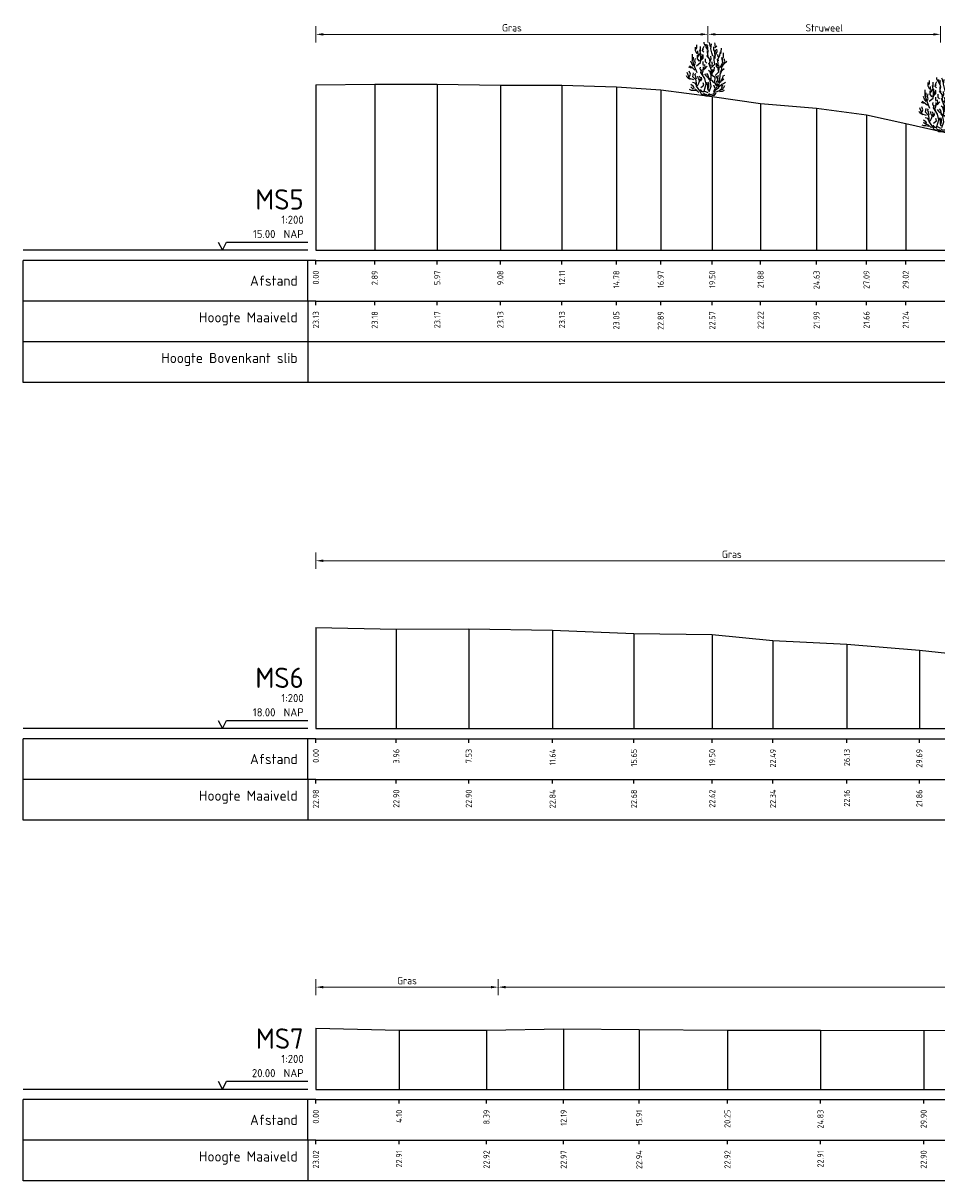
# Model space of a CAD drawing. Header units: metres. Extents: x 186876 to 190692, y 349785 to 350844.
# Tile 9 of 17: x 190413 to 190458, y 350698 to 350755. Entities that reach past the tile are written whole.
import ezdxf
from ezdxf.enums import TextEntityAlignment as Align

# ---------------------------------------------------------------- set-up
doc = ezdxf.new("R2010")
doc.units = ezdxf.units.M
doc.header["$PDMODE"] = 35
doc.header["$PDSIZE"] = 0.075
doc.layers.add('B-ME-AL-PROFIELRASTER-S', color=7, linetype='Continuous')
for name, color, linetype, lineweight in [('B-ME-GR-HEESTER-SD', 90, 'Continuous', 25), ('B-ME-GW-MAAIVELD-GD', 252, 'GW-MAAIVELD', 25), ('X-XX-AL-DETAIL1-M', 7, 'Continuous', 18)]:
    doc.layers.add(name, color=color, linetype=linetype, lineweight=lineweight)
doc.styles.add('NLCS-ISO-ANNOTATIEF-T18', font='NLCS-ISO.ttf', dxfattribs={"height": 1.8})
doc.styles.add('NLCS-ISO-ANNOTATIVE-T18', font='NLCS-ISO.ttf', dxfattribs={"height": 1.8})
doc.linetypes.add('GW-MAAIVELD', pattern='A,12,[40,NLCS.SHX,S=1,R=0,X=0,Y=-0.5],12', length=24)
doc.dimstyles.new('NLCS-ANNOTATIEF-T18-PIJL_L2_H0', dxfattribs={"dimtxt": 2.5, "dimasz": 1.8, "dimexe": 2, "dimexo": 2, "dimgap": 0.7, "dimtad": 1, "dimzin": 0, "dimdsep": 46, "dimtxsty": 'NLCS-ISO-ANNOTATIEF-T18', "dimcen": 0, "dimdle": 2, "dimclrd": 256, "dimclre": 256, "dimclrt": 10, "dimaunit": 2, "dimadec": 0, "dimazin": 0, "dimtfac": 1, "dimtdec": 3, "dimtofl": 0, "dimtmove": 0, "dimatfit": 3, "dimfxl": 2, "dimfxlon": 1, "dimtfillclr": 256, "dimtolj": 1, "dimtzin": 0, "dimlwd": -1, "dimlwe": -1, "dimarcsym": 0})

# ---------------------------------------------------------------- blocks, each defined once
blk = doc.blocks.new('SAL-PROFIELRASTER-SOD')
at = {"color": 0, "linetype": 'ByBlock', "lineweight": -2, "flags": 128}
for points in [[(-2, 0), (-72, 0)], [(-24, 2), (-23, 0), (-22, 2), (-2, 2)], [(-72, -12.5), (-72, -2.5)], [(0, -2.5), (-72, -2.5)], [(-2, -12.5), (-2, -2.5)], [(0, -12.5), (-72, -12.5)]]:
    blk.add_lwpolyline(points, dxfattribs=at)
at = {"color": 0, "linetype": 'ByBlock', "lineweight": -2, "style": 'NLCS-ISO-ANNOTATIVE-T18'}
blk.add_text('NAP', height=2, dxfattribs=at).set_placement((-3, 3), align=Align.RIGHT)
blk.add_text('Afstand', height=2.5, dxfattribs=at).set_placement((-4.5, -7.5), align=Align.MIDDLE_RIGHT)
for tag, height, p in [('PROFIELNR', 5, (-3, 10)), ('SCHAAL', 2, (-3, 6.5)), ('NAP', 2, (-9.94, 3))]:
    blk.add_attdef(tag, text='', height=height, dxfattribs=at).set_placement(p, align=Align.RIGHT)
blk = doc.blocks.new('SAL-PROFIELRASTER_BALK_EIND1-SOD')
at = {"color": 0, "linetype": 'ByBlock', "lineweight": -2}
blk.add_line((1, -12.5), (1, -2.5), dxfattribs=at)
at = {"color": 0, "linetype": 'ByBlock', "lineweight": -2, "flags": 128}
for points in [[(0, 0), (1, 0)], [(0, -2.5), (1, -2.5)], [(0, -12.5), (1, -12.5)]]:
    blk.add_lwpolyline(points, dxfattribs=at)
blk = doc.blocks.new('SAL-PROFIELRASTER_BALK-SOD')
at = {"color": 0, "linetype": 'ByBlock', "lineweight": -2}
for p, q in [((-72, -12.5), (-72, -2.5)), ((-2, -2.5), (-2, -12.5)), ((0, -12.5), (-72, -12.5))]:
    blk.add_line(p, q, dxfattribs=at)
at = {"color": 0, "linetype": 'ByBlock', "lineweight": -2, "style": 'NLCS-ISO-ANNOTATIVE-T18'}
for tag, height, p in [('TITEL1', 2.5, (-4.5, -6.5)), ('TITEL2', 1.5, (-4.5, -9.5))]:
    blk.add_attdef(tag, text='', height=height, dxfattribs=at).set_placement(p, align=Align.MIDDLE_RIGHT)
blk = doc.blocks.new('SAL-PROFIELRASTER_BALK_EIND2-SOD')
at = {"color": 0, "linetype": 'ByBlock', "lineweight": -2}
for p, q in [((1, -2.5), (1, -12.5)), ((1, -12.5), (0, -12.5))]:
    blk.add_line(p, q, dxfattribs=at)
blk = doc.blocks.new('SAL-PROFIELRASTER_BALK_DATA-SOD')
at = {"color": 0, "linetype": 'ByBlock', "lineweight": -2}
blk.add_lwpolyline([(0, -3.5), (0, -2.5)], dxfattribs=at)
at = {"color": 0, "linetype": 'ByBlock', "lineweight": -2, "style": 'NLCS-ISO-ANNOTATIVE-T18'}
blk.add_attdef('GETAL', text='', height=1.5, rotation=90, dxfattribs=at).set_placement((0.75, -5), align=Align.RIGHT)
blk = doc.blocks.new('SAL-PROFIELRASTER_AANHAAL-SOD')
at = {"color": 9, "linetype": 'ByBlock', "lineweight": -2, "flags": 128}
blk.add_lwpolyline([(0, 1), (0, 0)], dxfattribs=at)
blk = doc.blocks.new('*D55')
at = {"layer": 'Defpoints', "color": 0, "transparency": 16777216}
for p in [(190447.083, 350754.087), (190427.793, 350743.465), (190447.083, 350743.465)]:
    blk.add_point(p, dxfattribs=at)
at = {"layer": 'X-XX-AL-DETAIL1-M', "transparency": 16777216}
for p, q in [((190427.793, 350753.687), (190427.793, 350754.487)), ((190428.153, 350754.087), (190446.723, 350754.087)), ((190447.083, 350753.687), (190447.083, 350754.487))]:
    blk.add_line(p, q, dxfattribs=at)
for points in [[(190428.153, 350754.147), (190428.153, 350754.027), (190427.793, 350754.087)], [(190446.723, 350754.147), (190446.723, 350754.027), (190447.083, 350754.087)]]:
    blk.add_solid(points, dxfattribs=at)
at = {"layer": 'X-XX-AL-DETAIL1-M', "color": 10, "transparency": 16777216, "insert": (190437.438, 350754.407), "char_height": 0.36, "attachment_point": 5, "style": 'NLCS-ISO-ANNOTATIEF-T18'}
blk.add_mtext('\\A1;Gras', dxfattribs=at)
blk = doc.blocks.new('*D56')
at = {"layer": 'Defpoints', "color": 0, "transparency": 16777216}
for p in [(190458.529, 350754.087), (190458.529, 350749.315), (190447.083, 350743.465)]:
    blk.add_point(p, dxfattribs=at)
at = {"layer": 'X-XX-AL-DETAIL1-M', "transparency": 16777216}
for p, q in [((190447.083, 350753.687), (190447.083, 350754.487)), ((190447.443, 350754.087), (190458.169, 350754.087)), ((190458.529, 350753.687), (190458.529, 350754.487))]:
    blk.add_line(p, q, dxfattribs=at)
for points in [[(190447.443, 350754.147), (190447.443, 350754.027), (190447.083, 350754.087)], [(190458.169, 350754.147), (190458.169, 350754.027), (190458.529, 350754.087)]]:
    blk.add_solid(points, dxfattribs=at)
at = {"layer": 'X-XX-AL-DETAIL1-M', "color": 10, "transparency": 16777216, "insert": (190452.806, 350754.407), "char_height": 0.36, "attachment_point": 5, "style": 'NLCS-ISO-ANNOTATIEF-T18'}
blk.add_mtext('\\A1;Struweel', dxfattribs=at)
blk = doc.blocks.new('SGR-HEESTER_S01_E_ZIJ-D')
blk.add_line((-0.166, 0), (0.141, 0))
at = {"flags": 128}
for points in [[(-0.881, 3.429), (-1.01, 3.698), (-1.022, 3.992)], [(-0.975, 3.816), (-0.916, 3.956), (-0.916, 4.168)], [(-0.599, 3.64), (-0.599, 3.886), (-0.599, 4.039)], [(-0.329, 3.581), (-0.434, 3.687), (-0.423, 3.839)], [(-0.387, 3.734), (-0.387, 3.91), (-0.305, 4.074)], [(-0.2, 4.074), (-0.317, 4.285), (-0.317, 4.402)], [(-0.035, 3.816), (-0.153, 3.992), (-0.153, 4.238)], [(-0.059, 4.003), (0, 4.086), (-0.047, 4.168)], [(-0.012, 3.476), (0.023, 3.663), (-0.023, 3.863), (-0.023, 3.98)], [(0.2, 4.015), (0.164, 4.261), (0.106, 4.367)], [(0.399, 3.241), (0.317, 3.534), (0.235, 3.863), (0.282, 4.25)], [(0.552, 3.487), (0.575, 3.628), (0.493, 3.781), (0.493, 4.015)], [(0.587, 4.062), (0.587, 4.226), (0.575, 4.355)], [(0.575, 3.968), (0.716, 4.097)], [(0.634, 3.393), (0.751, 3.628), (0.74, 3.816)], [(1.045, 3.44), (1.092, 3.593), (1.115, 3.91)], [(-1.174, 2.443), (-1.327, 2.643), (-1.397, 2.854)], [(-1.256, 2.866), (-1.268, 3.112), (-1.256, 3.405)], [(-0.889, 1.874), (-1.064, 2.356), (-1.218, 2.75), (-1.196, 3.166)], [(-1.092, 2.514), (-1.033, 2.666), (-1.08, 2.854), (-1.01, 3.065)], [(-0.933, 2.465), (-0.604, 2.728), (-0.582, 3.231), (-0.56, 3.45)], [(-0.693, 2.83), (-0.845, 3.03), (-0.845, 3.323)], [(-0.822, 3.147), (-0.775, 3.358), (-0.822, 3.558), (-0.822, 3.687)], [(-0.787, 3.241), (-0.611, 3.487), (-0.658, 3.769)], [(-0.599, 2.819), (-0.47, 3.088), (-0.481, 3.241), (-0.399, 3.405)], [(-0.493, 2.983), (-0.399, 3.1), (-0.399, 3.323)], [(-0.094, 2.666), (-0.2, 2.783), (-0.211, 3.041)], [(0.141, 2.854), (0.153, 3.006), (-0.082, 3.3)], [(0.035, 3.217), (-0.023, 3.335), (-0.047, 3.64), (-0.059, 3.687)], [(0.2, 2.431), (0.129, 2.69), (0.27, 3.03), (0.235, 3.264)], [(0.294, 2.312), (0.557, 2.597), (0.513, 2.925), (0.513, 3.275)], [(0.564, 3.053), (0.622, 3.241), (0.575, 3.44), (0.634, 3.781)], [(0.751, 2.431), (0.834, 2.654), (0.787, 3.006)], [(0.834, 3.194), (0.822, 3.393)], [(0.869, 2.877), (0.834, 3.041), (0.986, 3.346), (1.022, 3.616)], [(0.995, 2.312), (1.214, 2.728), (1.126, 3.144)], [(1.057, 2.361), (1.233, 2.478), (1.339, 2.654), (1.538, 2.854)], [(1.198, 2.912), (1.198, 3.112), (1.268, 3.182), (1.28, 3.511)], [(1.292, 2.619), (1.397, 2.83), (1.339, 3.041)], [(-1.152, 1.305), (-1.524, 1.415), (-1.7, 1.918)], [(-1.362, 2.279), (-1.573, 2.361)], [(-1.515, 1.587), (-1.444, 1.775), (-1.55, 2.021)], [(-1.08, 2.115), (-1.233, 2.267), (-1.503, 2.443)], [(-0.564, 2.044), (-0.634, 2.22), (-0.611, 2.361)], [(0.009, 0.233), (-0.319, 0.386), (-0.144, 0.955), (-0.254, 1.415), (-0.582, 1.918), (-0.495, 2.159)], [(-0.399, 1.716), (-0.481, 1.81), (-0.387, 2.044), (-0.352, 2.373)], [(-0.352, 2.478), (-0.387, 2.619), (-0.399, 2.807)], [(-0.341, 2.138), (-0.223, 2.361), (-0.258, 2.572)], [(-0.294, 2.185), (-0.07, 2.42)], [(0.235, 1.763), (0.188, 1.962), (0.035, 2.068)], [(0.097, 0.321), (0.272, 0.78), (0.184, 1.196), (0.272, 1.459), (0.294, 2.115), (0.075, 2.684)], [(0.119, 0.102), (0.491, 0.167), (0.579, 0.474), (0.885, 0.671), (0.951, 1.13), (1.017, 1.918)], [(0.305, 2.42), (0.364, 2.584), (0.317, 2.783)], [(0.305, 1.728), (0.364, 1.904), (0.411, 2.162)], [(0.411, 1.939), (0.505, 2.068), (0.528, 2.349)], [(0.579, 1.677), (0.885, 1.962), (0.907, 2.29), (0.885, 2.553)], [(0.869, 2.021), (0.834, 2.267), (0.693, 2.385), (0.693, 2.69)], [(1.022, 1.81), (1.139, 2.08), (1.327, 2.244)], [(1.045, 1.997), (1.151, 2.197), (1.162, 2.572)], [(-1.432, 1.34), (-1.597, 1.423), (-1.714, 1.528), (-1.761, 1.634)], [(-0.963, 0.918), (-1.057, 1.047), (-1.256, 1.094)], [(-0.166, 0), (-0.517, 0.145), (-0.67, 0.408), (-0.933, 0.802), (-0.933, 1.021), (-0.977, 1.284), (-1.24, 1.568), (-1.174, 1.874)], [(-0.939, 1.352), (-0.975, 1.458), (-1.01, 1.645), (-1.069, 1.739), (-0.986, 1.833)], [(-0.845, 0.824), (-0.736, 1.043), (-0.604, 1.437), (-0.692, 1.612)], [(-0.693, 1.235), (-0.763, 1.399), (-0.822, 1.622)], [(-0.622, 1.2), (-0.493, 1.364), (-0.528, 1.516)], [(-0.582, 0.671), (-0.341, 0.868), (-0.385, 1.065)], [(0.012, 1.481), (-0.106, 1.575), (-0.164, 1.692), (-0.258, 1.798)], [(0.059, 0.437), (-0.012, 0.578), (0, 0.848), (-0.117, 1.094)], [(0.27, 1.317), (0.07, 1.446), (0.012, 1.704), (-0.094, 1.833)], [(0.528, 1.035), (0.446, 1.129), (0.352, 1.258), (0.153, 1.282), (0.012, 1.411)], [(0.023, 0.601), (0.082, 0.777), (0.082, 0.942), (0.023, 1.106)], [(0.688, 0.802), (0.557, 1.108), (0.601, 1.502), (0.206, 1.743)], [(0.622, 0.59), (0.763, 0.73), (0.763, 0.977), (0.716, 1.223)], [(0.916, 1.082), (0.798, 1.258), (0.775, 1.434), (0.681, 1.61)], [(0.798, 0.801), (0.845, 0.953)], [(0.845, 1.376), (0.822, 1.54), (0.869, 1.681)], [(0.998, 1.082), (1.139, 1.247), (1.292, 1.387)], [(1.115, 1.282), (1.209, 1.47), (1.245, 1.645), (1.374, 1.704)], [(1.139, 0.942), (1.28, 1.012), (1.432, 1.118)], [(-0.975, 0.402), (-1.221, 0.449), (-1.362, 0.449), (-1.503, 0.519)], [(-0.758, 0.277), (-0.999, 0.518), (-1.24, 0.583), (-1.415, 0.736)], [(-1.127, 0.637), (-1.198, 0.777), (-1.397, 0.918)], [(-0.305, 0.32), (-0.47, 0.32), (-0.599, 0.508)], [(-0.141, 0.085), (-0.305, 0.167), (-0.352, 0.214)], [(0, 0), (-0.141, 0.144)], [(-0.023, 0), (0.141, 0.203)], [(0.141, 0), (0.528, 0.062), (0.669, 0.214)], [(0.493, 0.367), (0.599, 0.59), (0.47, 0.883)], [(0.622, 0.299), (0.951, 0.43), (1.28, 0.583)], [(0.928, 0.754), (1.104, 0.918), (1.198, 0.918)], [(0.939, 0.367), (1.198, 0.379), (1.35, 0.461)], [(1.01, 0.508), (1.198, 0.625), (1.151, 0.719), (1.233, 0.895)], [(1.268, 0.637), (1.397, 0.836)]]:
    blk.add_lwpolyline(points, dxfattribs=at)
blk = doc.blocks.new('*D61')
at = {"layer": 'Defpoints', "color": 0, "transparency": 16777216}
for p in [(190468.724, 350728.187), (190468.724, 350722.88), (190427.793, 350719.93)]:
    blk.add_point(p, dxfattribs=at)
at = {"layer": 'X-XX-AL-DETAIL1-M', "transparency": 16777216}
for p, q in [((190427.793, 350727.787), (190427.793, 350728.587)), ((190468.724, 350727.787), (190468.724, 350728.587)), ((190428.153, 350728.187), (190468.364, 350728.187))]:
    blk.add_line(p, q, dxfattribs=at)
for points in [[(190428.153, 350728.247), (190428.153, 350728.127), (190427.793, 350728.187)], [(190468.364, 350728.247), (190468.364, 350728.127), (190468.724, 350728.187)]]:
    blk.add_solid(points, dxfattribs=at)
at = {"layer": 'X-XX-AL-DETAIL1-M', "color": 10, "transparency": 16777216, "insert": (190448.258, 350728.507), "char_height": 0.36, "attachment_point": 5, "style": 'NLCS-ISO-ANNOTATIEF-T18'}
blk.add_mtext('\\A1;Gras', dxfattribs=at)
blk = doc.blocks.new('*D66')
at = {"layer": 'Defpoints', "color": 0, "transparency": 16777216}
for p in [(190436.763, 350707.208), (190427.793, 350702.178), (190436.763, 350702.178)]:
    blk.add_point(p, dxfattribs=at)
at = {"layer": 'X-XX-AL-DETAIL1-M', "transparency": 16777216}
for p, q in [((190427.793, 350706.808), (190427.793, 350707.608)), ((190436.763, 350706.808), (190436.763, 350707.608)), ((190428.153, 350707.208), (190436.403, 350707.208))]:
    blk.add_line(p, q, dxfattribs=at)
for points in [[(190428.153, 350707.268), (190428.153, 350707.148), (190427.793, 350707.208)], [(190436.403, 350707.268), (190436.403, 350707.148), (190436.763, 350707.208)]]:
    blk.add_solid(points, dxfattribs=at)
at = {"layer": 'X-XX-AL-DETAIL1-M', "color": 10, "transparency": 16777216, "insert": (190432.278, 350707.528), "char_height": 0.36, "attachment_point": 5, "style": 'NLCS-ISO-ANNOTATIEF-T18'}
blk.add_mtext('\\A1;Gras', dxfattribs=at)
blk = doc.blocks.new('*D67')
at = {"layer": 'Defpoints', "color": 0, "transparency": 16777216}
for p in [(190532.243, 350707.208), (190532.243, 350704.868), (190436.763, 350702.178)]:
    blk.add_point(p, dxfattribs=at)
at = {"layer": 'X-XX-AL-DETAIL1-M', "transparency": 16777216}
for p, q in [((190436.763, 350706.808), (190436.763, 350707.608)), ((190532.243, 350706.808), (190532.243, 350707.608)), ((190437.123, 350707.208), (190531.883, 350707.208))]:
    blk.add_line(p, q, dxfattribs=at)
for points in [[(190437.123, 350707.268), (190437.123, 350707.148), (190436.763, 350707.208)], [(190531.883, 350707.268), (190531.883, 350707.148), (190532.243, 350707.208)]]:
    blk.add_solid(points, dxfattribs=at)
at = {"layer": 'X-XX-AL-DETAIL1-M', "color": 10, "transparency": 16777216, "insert": (190480.018, 350707.582), "char_height": 0.36, "attachment_point": 5, "style": 'NLCS-ISO-ANNOTATIEF-T18'}
blk.add_mtext('\\A1;Ruigte', dxfattribs=at)

msp = doc.modelspace()

# ---------------------------------------------------------------- linework, layer by layer
at = {"layer": 'B-ME-GW-MAAIVELD-GD', "ltscale": 0.1, "elevation": -21.672, "flags": 128}
for points in [[(190427.793, 350751.596), (190430.688, 350751.64), (190433.763, 350751.631), (190436.871, 350751.592), (190439.902, 350751.591), (190442.576, 350751.512), (190444.758, 350751.357), (190447.292, 350751.036), (190449.671, 350750.688), (190452.425, 350750.455), (190454.884, 350750.125), (190456.814, 350749.7), (190460.435, 350748.887), (190462.333, 350748.586), (190463.991, 350748.373), (190467.637, 350747.928), (190469.761, 350747.901), (190472.463, 350747.753), (190474.354, 350747.716), (190477.279, 350747.331), (190481.268, 350747.072), (190484.648, 350746.867), (190488.076, 350746.672), (190494.241, 350746.429), (190498.275, 350746.209), (190501.874, 350746.31), (190506.014, 350746.484), (190508.914, 350746.386), (190514.443, 350746.503), (190520.017, 350747.156), (190522.369, 350747.808), (190525.172, 350748.392), (190526.548, 350748.943), (190527.877, 350749.832), (190528.93, 350750.247), (190530.992, 350750.264), (190532.77, 350750.904), (190535.449, 350751.16), (190537.547, 350751.096), (190539.49, 350751.03), (190541.065, 350751.074), (190542.008, 350751.215)], [(190427.793, 350724.91), (190431.752, 350724.828), (190435.318, 350724.834), (190439.437, 350724.774), (190443.442, 350724.614), (190447.29, 350724.553), (190450.279, 350724.27), (190453.92, 350724.088), (190457.483, 350723.793), (190460.845, 350723.429), (190463.819, 350723.092), (190467.644, 350722.915), (190471.255, 350722.798), (190474.252, 350722.833), (190477.796, 350722.94), (190482.615, 350722.828), (190495.073, 350722.763), (190503.94, 350722.755), (190509.912, 350722.83), (190514.553, 350722.829), (190518.695, 350722.844), (190523.022, 350723.086), (190525.481, 350723.581), (190532.031, 350724.511), (190537.256, 350724.479), (190540.941, 350724.732), (190544.257, 350724.764), (190547.194, 350724.868)], [(190427.793, 350705.195), (190431.889, 350705.087), (190436.187, 350705.098), (190439.983, 350705.149), (190443.698, 350705.119), (190448.042, 350705.093), (190452.619, 350705.09), (190457.696, 350705.076), (190462.369, 350705.143), (190467.121, 350705.106), (190471.725, 350705.042), (190476.524, 350705.053), (190481.163, 350705.095), (190485.495, 350705.092), (190489.839, 350705.117), (190495.216, 350705.092), (190499.831, 350705.157), (190504.88, 350705.246), (190510.202, 350705.049), (190515.672, 350705.072), (190521.241, 350705.047), (190525.811, 350704.954), (190530.669, 350704.885), (190535.643, 350704.832), (190540.827, 350704.955), (190545.907, 350704.763)]]:
    msp.add_lwpolyline(points, dxfattribs=at)

# ---------------------------------------------------------------- block references
at = {"layer": 'B-ME-AL-PROFIELRASTER-S'}
for p, yscale in [((190427.793, 350743.465, -21.672), 8.131), ((190430.688, 350743.465, -21.672), 8.175), ((190433.763, 350743.465, -21.672), 8.166), ((190436.871, 350743.465, -21.672), 8.126999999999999), ((190439.902, 350743.465, -21.672), 8.126000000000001), ((190442.576, 350743.465, -21.672), 8.047), ((190444.758, 350743.465, -21.672), 7.891999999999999), ((190447.292, 350743.465, -21.672), 7.571000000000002), ((190449.671, 350743.465, -21.672), 7.222999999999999), ((190452.425, 350743.465, -21.672), 6.989999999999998), ((190454.884, 350743.465, -21.672), 6.66), ((190456.814, 350743.465, -21.672), 6.234999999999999), ((190427.793, 350719.93, -21.672), 4.98), ((190427.793, 350719.93, -21.672), 4.98), ((190431.752, 350719.93, -21.672), 4.898), ((190431.752, 350719.93, -21.672), 4.898), ((190435.318, 350719.93, -21.672), 4.904), ((190435.318, 350719.93, -21.672), 4.904), ((190439.437, 350719.93, -21.672), 4.844000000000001), ((190439.437, 350719.93, -21.672), 4.844000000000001), ((190443.442, 350719.93, -21.672), 4.684000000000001), ((190443.442, 350719.93, -21.672), 4.684000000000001), ((190447.29, 350719.93, -21.672), 4.623000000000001), ((190447.29, 350719.93, -21.672), 4.623000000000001), ((190450.279, 350719.93, -21.672), 4.34), ((190450.279, 350719.93, -21.672), 4.34), ((190453.92, 350719.93, -21.672), 4.158000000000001), ((190453.92, 350719.93, -21.672), 4.158000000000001), ((190457.483, 350719.93, -21.672), 3.863), ((190457.483, 350719.93, -21.672), 3.863), ((190427.793, 350702.178, -21.672), 3.016999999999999), ((190427.793, 350702.178, -21.672), 3.016999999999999), ((190431.889, 350702.178, -21.672), 2.908999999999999), ((190431.889, 350702.178, -21.672), 2.908999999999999), ((190436.187, 350702.178, -21.672), 2.920000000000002), ((190436.187, 350702.178, -21.672), 2.920000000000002), ((190439.983, 350702.178, -21.672), 2.971), ((190439.983, 350702.178, -21.672), 2.971), ((190443.698, 350702.178, -21.672), 2.940999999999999), ((190443.698, 350702.178, -21.672), 2.940999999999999), ((190448.042, 350702.178, -21.672), 2.914999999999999), ((190448.042, 350702.178, -21.672), 2.914999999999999), ((190452.619, 350702.178, -21.672), 2.911999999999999), ((190452.619, 350702.178, -21.672), 2.911999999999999), ((190457.696, 350702.178, -21.672), 2.898), ((190457.696, 350702.178, -21.672), 2.898)]:
    msp.add_blockref('SAL-PROFIELRASTER_AANHAAL-SOD', p, dxfattribs=dict(at, yscale=yscale))
at = {"layer": 'B-ME-AL-PROFIELRASTER-S', "xscale": 0.2, "yscale": 0.2, "zscale": 0.2}
for name, p, values in [('SAL-PROFIELRASTER-SOD', (190427.793, 350743.465, -21.672), {'PROFIELNR': 'MS5', 'SCHAAL': '1:200', 'NAP': '15.00'}), ('SAL-PROFIELRASTER_BALK_DATA-SOD', (190427.793, 350743.465, -21.672), {'GETAL': '0.00'}), ('SAL-PROFIELRASTER_BALK_DATA-SOD', (190430.688, 350743.465, -21.672), {'GETAL': '2.89'}), ('SAL-PROFIELRASTER_BALK_DATA-SOD', (190433.763, 350743.465, -21.672), {'GETAL': '5.97'}), ('SAL-PROFIELRASTER_BALK_DATA-SOD', (190436.871, 350743.465, -21.672), {'GETAL': '9.08'}), ('SAL-PROFIELRASTER_BALK_DATA-SOD', (190439.902, 350743.465, -21.672), {'GETAL': '12.11'}), ('SAL-PROFIELRASTER_BALK_DATA-SOD', (190442.576, 350743.465, -21.672), {'GETAL': '14.78'}), ('SAL-PROFIELRASTER_BALK_DATA-SOD', (190444.758, 350743.465, -21.672), {'GETAL': '16.97'}), ('SAL-PROFIELRASTER_BALK_DATA-SOD', (190447.292, 350743.465, -21.672), {'GETAL': '19.50'}), ('SAL-PROFIELRASTER_BALK_DATA-SOD', (190449.671, 350743.465, -21.672), {'GETAL': '21.88'}), ('SAL-PROFIELRASTER_BALK_DATA-SOD', (190452.425, 350743.465, -21.672), {'GETAL': '24.63'}), ('SAL-PROFIELRASTER_BALK_DATA-SOD', (190454.884, 350743.465, -21.672), {'GETAL': '27.09'}), ('SAL-PROFIELRASTER_BALK_DATA-SOD', (190456.814, 350743.465, -21.672), {'GETAL': '29.02'}), ('SAL-PROFIELRASTER_BALK-SOD', (190427.793, 350741.465, -21.672), {'TITEL1': 'Hoogte Maaiveld'}), ('SAL-PROFIELRASTER_BALK_DATA-SOD', (190427.793, 350741.465, -21.672), {'GETAL': '23.13'}), ('SAL-PROFIELRASTER_BALK_DATA-SOD', (190430.688, 350741.465, -21.672), {'GETAL': '23.18'}), ('SAL-PROFIELRASTER_BALK_DATA-SOD', (190433.763, 350741.465, -21.672), {'GETAL': '23.17'}), ('SAL-PROFIELRASTER_BALK_DATA-SOD', (190436.871, 350741.465, -21.672), {'GETAL': '23.13'}), ('SAL-PROFIELRASTER_BALK_DATA-SOD', (190439.902, 350741.465, -21.672), {'GETAL': '23.13'}), ('SAL-PROFIELRASTER_BALK_DATA-SOD', (190442.576, 350741.465, -21.672), {'GETAL': '23.05'}), ('SAL-PROFIELRASTER_BALK_DATA-SOD', (190444.758, 350741.465, -21.672), {'GETAL': '22.89'}), ('SAL-PROFIELRASTER_BALK_DATA-SOD', (190447.292, 350741.465, -21.672), {'GETAL': '22.57'}), ('SAL-PROFIELRASTER_BALK_DATA-SOD', (190449.671, 350741.465, -21.672), {'GETAL': '22.22'}), ('SAL-PROFIELRASTER_BALK_DATA-SOD', (190452.425, 350741.465, -21.672), {'GETAL': '21.99'}), ('SAL-PROFIELRASTER_BALK_DATA-SOD', (190454.884, 350741.465, -21.672), {'GETAL': '21.66'}), ('SAL-PROFIELRASTER_BALK_DATA-SOD', (190456.814, 350741.465, -21.672), {'GETAL': '21.24'}), ('SAL-PROFIELRASTER_BALK-SOD', (190427.793, 350739.465, -21.672), {'TITEL1': 'Hoogte Bovenkant slib'}), ('SAL-PROFIELRASTER-SOD', (190427.793, 350719.93, -21.672), {'PROFIELNR': 'MS6', 'SCHAAL': '1:200', 'NAP': '18.00'}), ('SAL-PROFIELRASTER_BALK_DATA-SOD', (190427.793, 350719.93, -21.672), {'GETAL': '0.00'}), ('SAL-PROFIELRASTER_BALK_DATA-SOD', (190427.793, 350719.93, -21.672), {'GETAL': '0.00'}), ('SAL-PROFIELRASTER_BALK_DATA-SOD', (190431.752, 350719.93, -21.672), {'GETAL': '3.96'}), ('SAL-PROFIELRASTER_BALK_DATA-SOD', (190431.752, 350719.93, -21.672), {'GETAL': '3.96'}), ('SAL-PROFIELRASTER_BALK_DATA-SOD', (190435.318, 350719.93, -21.672), {'GETAL': '7.53'}), ('SAL-PROFIELRASTER_BALK_DATA-SOD', (190435.318, 350719.93, -21.672), {'GETAL': '7.53'}), ('SAL-PROFIELRASTER_BALK_DATA-SOD', (190439.437, 350719.93, -21.672), {'GETAL': '11.64'}), ('SAL-PROFIELRASTER_BALK_DATA-SOD', (190439.437, 350719.93, -21.672), {'GETAL': '11.64'}), ('SAL-PROFIELRASTER_BALK_DATA-SOD', (190443.442, 350719.93, -21.672), {'GETAL': '15.65'}), ('SAL-PROFIELRASTER_BALK_DATA-SOD', (190443.442, 350719.93, -21.672), {'GETAL': '15.65'}), ('SAL-PROFIELRASTER_BALK_DATA-SOD', (190447.29, 350719.93, -21.672), {'GETAL': '19.50'}), ('SAL-PROFIELRASTER_BALK_DATA-SOD', (190447.29, 350719.93, -21.672), {'GETAL': '19.50'}), ('SAL-PROFIELRASTER_BALK_DATA-SOD', (190450.279, 350719.93, -21.672), {'GETAL': '22.49'}), ('SAL-PROFIELRASTER_BALK_DATA-SOD', (190450.279, 350719.93, -21.672), {'GETAL': '22.49'}), ('SAL-PROFIELRASTER_BALK_DATA-SOD', (190453.92, 350719.93, -21.672), {'GETAL': '26.13'}), ('SAL-PROFIELRASTER_BALK_DATA-SOD', (190453.92, 350719.93, -21.672), {'GETAL': '26.13'}), ('SAL-PROFIELRASTER_BALK_DATA-SOD', (190457.483, 350719.93, -21.672), {'GETAL': '29.69'}), ('SAL-PROFIELRASTER_BALK_DATA-SOD', (190457.483, 350719.93, -21.672), {'GETAL': '29.69'}), ('SAL-PROFIELRASTER_BALK-SOD', (190427.793, 350717.93, -21.672), {'TITEL1': 'Hoogte Maaiveld'}), ('SAL-PROFIELRASTER_BALK_DATA-SOD', (190427.793, 350717.93, -21.672), {'GETAL': '22.98'}), ('SAL-PROFIELRASTER_BALK_DATA-SOD', (190431.752, 350717.93, -21.672), {'GETAL': '22.90'}), ('SAL-PROFIELRASTER_BALK_DATA-SOD', (190435.318, 350717.93, -21.672), {'GETAL': '22.90'}), ('SAL-PROFIELRASTER_BALK_DATA-SOD', (190439.437, 350717.93, -21.672), {'GETAL': '22.84'}), ('SAL-PROFIELRASTER_BALK_DATA-SOD', (190443.442, 350717.93, -21.672), {'GETAL': '22.68'}), ('SAL-PROFIELRASTER_BALK_DATA-SOD', (190447.29, 350717.93, -21.672), {'GETAL': '22.62'}), ('SAL-PROFIELRASTER_BALK_DATA-SOD', (190450.279, 350717.93, -21.672), {'GETAL': '22.34'}), ('SAL-PROFIELRASTER_BALK_DATA-SOD', (190453.92, 350717.93, -21.672), {'GETAL': '22.16'}), ('SAL-PROFIELRASTER_BALK_DATA-SOD', (190457.483, 350717.93, -21.672), {'GETAL': '21.86'}), ('SAL-PROFIELRASTER-SOD', (190427.793, 350702.178, -21.672), {'PROFIELNR': 'MS7', 'SCHAAL': '1:200', 'NAP': '20.00'}), ('SAL-PROFIELRASTER_BALK_DATA-SOD', (190427.793, 350702.178, -21.672), {'GETAL': '0.00'}), ('SAL-PROFIELRASTER_BALK_DATA-SOD', (190427.793, 350702.178, -21.672), {'GETAL': '0.00'}), ('SAL-PROFIELRASTER_BALK_DATA-SOD', (190431.889, 350702.178, -21.672), {'GETAL': '4.10'}), ('SAL-PROFIELRASTER_BALK_DATA-SOD', (190431.889, 350702.178, -21.672), {'GETAL': '4.10'}), ('SAL-PROFIELRASTER_BALK_DATA-SOD', (190436.187, 350702.178, -21.672), {'GETAL': '8.39'}), ('SAL-PROFIELRASTER_BALK_DATA-SOD', (190436.187, 350702.178, -21.672), {'GETAL': '8.39'}), ('SAL-PROFIELRASTER_BALK_DATA-SOD', (190439.983, 350702.178, -21.672), {'GETAL': '12.19'}), ('SAL-PROFIELRASTER_BALK_DATA-SOD', (190439.983, 350702.178, -21.672), {'GETAL': '12.19'}), ('SAL-PROFIELRASTER_BALK_DATA-SOD', (190443.698, 350702.178, -21.672), {'GETAL': '15.91'}), ('SAL-PROFIELRASTER_BALK_DATA-SOD', (190443.698, 350702.178, -21.672), {'GETAL': '15.91'}), ('SAL-PROFIELRASTER_BALK_DATA-SOD', (190448.042, 350702.178, -21.672), {'GETAL': '20.25'}), ('SAL-PROFIELRASTER_BALK_DATA-SOD', (190448.042, 350702.178, -21.672), {'GETAL': '20.25'}), ('SAL-PROFIELRASTER_BALK_DATA-SOD', (190452.619, 350702.178, -21.672), {'GETAL': '24.83'}), ('SAL-PROFIELRASTER_BALK_DATA-SOD', (190452.619, 350702.178, -21.672), {'GETAL': '24.83'}), ('SAL-PROFIELRASTER_BALK_DATA-SOD', (190457.696, 350702.178, -21.672), {'GETAL': '29.90'}), ('SAL-PROFIELRASTER_BALK_DATA-SOD', (190457.696, 350702.178, -21.672), {'GETAL': '29.90'}), ('SAL-PROFIELRASTER_BALK-SOD', (190427.793, 350700.178, -21.672), {'TITEL1': 'Hoogte Maaiveld'}), ('SAL-PROFIELRASTER_BALK_DATA-SOD', (190427.793, 350700.178, -21.672), {'GETAL': '23.02'}), ('SAL-PROFIELRASTER_BALK_DATA-SOD', (190431.889, 350700.178, -21.672), {'GETAL': '22.91'}), ('SAL-PROFIELRASTER_BALK_DATA-SOD', (190436.187, 350700.178, -21.672), {'GETAL': '22.92'}), ('SAL-PROFIELRASTER_BALK_DATA-SOD', (190439.983, 350700.178, -21.672), {'GETAL': '22.97'}), ('SAL-PROFIELRASTER_BALK_DATA-SOD', (190443.698, 350700.178, -21.672), {'GETAL': '22.94'}), ('SAL-PROFIELRASTER_BALK_DATA-SOD', (190448.042, 350700.178, -21.672), {'GETAL': '22.92'}), ('SAL-PROFIELRASTER_BALK_DATA-SOD', (190452.619, 350700.178, -21.672), {'GETAL': '22.91'}), ('SAL-PROFIELRASTER_BALK_DATA-SOD', (190457.696, 350700.178, -21.672), {'GETAL': '22.90'})]:
    msp.add_blockref(name, p, dxfattribs=at).add_auto_attribs(values)
at = {"layer": 'B-ME-AL-PROFIELRASTER-S', "yscale": 0.2}
for name, p, xscale, zscale in [('SAL-PROFIELRASTER_BALK_EIND1-SOD', (190427.793, 350743.465, -21.672), 114.7155533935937, 114.7155533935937), ('SAL-PROFIELRASTER_BALK_EIND2-SOD', (190427.793, 350741.465, -21.672), 114.7155533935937, 114.7155533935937), ('SAL-PROFIELRASTER_BALK_EIND2-SOD', (190427.793, 350739.465, -21.672), 114.7155533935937, 114.7155533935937), ('SAL-PROFIELRASTER_BALK_EIND1-SOD', (190427.793, 350719.93, -21.672), 119.9015814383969, 119.9015814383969), ('SAL-PROFIELRASTER_BALK_EIND2-SOD', (190427.793, 350717.93, -21.672), 119.9015814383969, 119.9015814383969), ('SAL-PROFIELRASTER_BALK_EIND1-SOD', (190427.793, 350702.178, -21.672), 118.6142900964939, 118.6142900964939), ('SAL-PROFIELRASTER_BALK_EIND2-SOD', (190427.793, 350700.178, -21.672), 118.6142900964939, 118.6142900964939)]:
    msp.add_blockref(name, p, dxfattribs=dict(at, xscale=xscale, zscale=zscale))
at = {"layer": 'B-ME-GR-HEESTER-SD', "xscale": 0.6, "yscale": 0.6, "zscale": 0.6}
for p in [(190447.083, 350751.063, -21.672), (190458.529, 350749.315, -21.672)]:
    msp.add_blockref('SGR-HEESTER_S01_E_ZIJ-D', p, dxfattribs=at)

# ---------------------------------------------------------------- dimensions: what is measured, and where the dimension line sits
at = {"layer": 'X-XX-AL-DETAIL1-M'}
for base, p1, p2, text, picture, middle in [((190447.083, 350754.087, -21.672), (190427.793, 350743.465, -21.672), (190447.083, 350743.465, -21.672), 'Gras', '*D55', (190437.438, 350754.087, -21.672)), ((190458.529, 350754.087, -21.672), (190447.083, 350743.465, -21.672), (190458.529, 350749.315, -21.672), 'Struweel', '*D56', (190452.806, 350754.087, -21.672)), ((190468.724, 350728.187, -21.672), (190427.793, 350719.93, -21.672), (190468.724, 350722.88, -21.672), 'Gras', '*D61', (190448.258, 350728.187, -21.672)), ((190436.763, 350707.208, -21.672), (190427.793, 350702.178, -21.672), (190436.763, 350702.178, -21.672), 'Gras', '*D66', (190432.278, 350707.208, -21.672)), ((190532.243, 350707.208, -21.672), (190436.763, 350702.178, -21.672), (190532.243, 350704.868, -21.672), 'Ruigte', '*D67', (190480.018, 350707.208, -21.672))]:
    dim = msp.add_linear_dim(base=base, p1=p1, p2=p2, text=text, dimstyle='NLCS-ANNOTATIEF-T18-PIJL_L2_H0', dxfattribs=at)
    dim.commit()
    dim.dimension.update_dxf_attribs({"geometry": picture, "text_midpoint": middle, "dimtype": 160})

doc.saveas('drawing.dxf')
